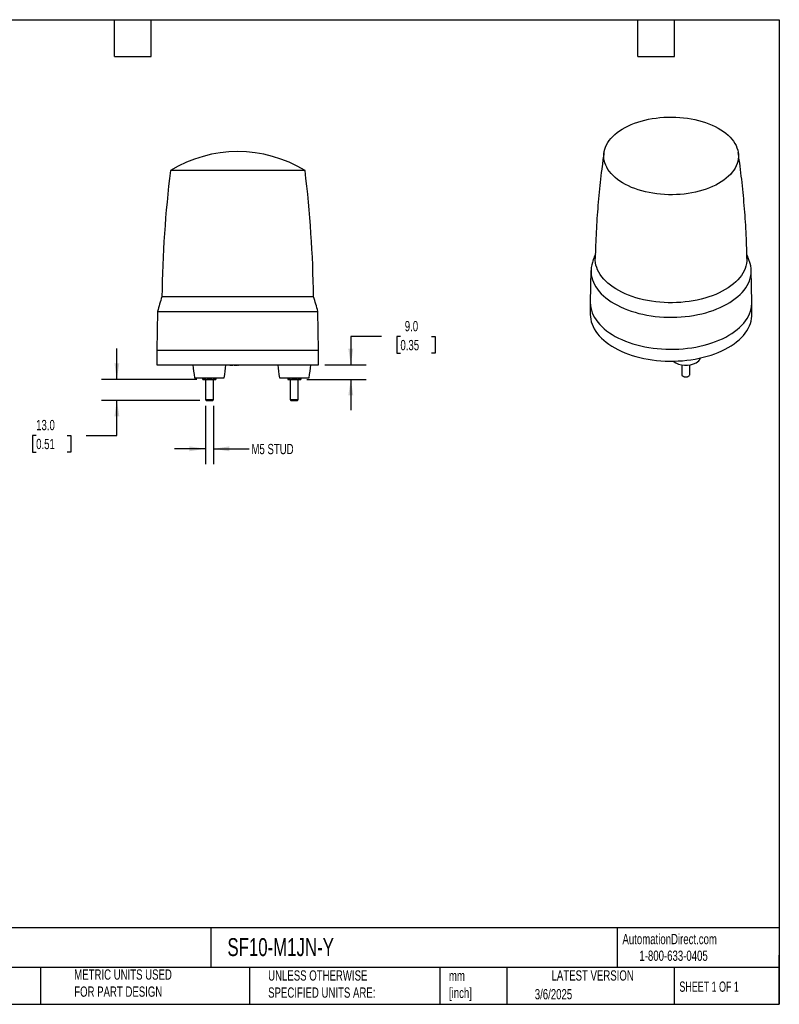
# Model space of a CAD drawing. Header units: millimetres. Extents: x 19 to 819, y 19 to 629.
# Tile 17 of 17: x 349 to 819, y 19 to 629. Entities that reach past the tile are written whole.
import ezdxf

# ---------------------------------------------------------------- set-up
doc = ezdxf.new("R2010")
doc.units = ezdxf.units.MM
doc.header["$LTSCALE"] = 3
doc.linetypes.add('SLD-Solid', pattern=[0])
doc.layers.add('DIMENSIONS', color=140, linetype='SLD-Solid', lineweight=25)
doc.layers.add('TEXT', color=140, linetype='SLD-Solid', lineweight=25)
doc.styles.add('SLDTEXTSTYLE0', font='TXT', dxfattribs={"width": 0.7})
doc.styles.add('SLDTEXTSTYLE1', font='TXT', dxfattribs={"width": 0.65})
doc.dimstyles.new('SLDDIMSTYLE1', dxfattribs={"dimtxt": 6.474023, "dimasz": 9.906, "dimexe": 0, "dimexo": 0.0625, "dimgap": 1.618506, "dimtad": 0, "dimtih": 1, "dimtoh": 1, "dimrnd": 1e-09, "dimzin": 4, "dimdsep": 46, "dimtxsty": 'SLDTEXTSTYLE0', "dimsah": 1, "dimcen": 0.09, "dimadec": 0, "dimazin": 1, "dimtfac": 1, "dimtmove": 0, "dimatfit": 0, "dimfxl": 0, "dimfrac": 2, "dimtolj": 1, "dimtzin": 12, "dimarcsym": 0})
doc.dimstyles.new('SLDDIMSTYLE2', dxfattribs={"dimtxt": 6.474023, "dimasz": 9.906, "dimexe": 0, "dimexo": 0.0625, "dimgap": 1.618506, "dimtad": 0, "dimtih": 1, "dimtoh": 1, "dimrnd": 1e-09, "dimzin": 12, "dimdsep": 46, "dimtxsty": 'SLDTEXTSTYLE0', "dimsah": 1, "dimcen": 0.09, "dimadec": 0, "dimazin": 3, "dimtfac": 1, "dimtmove": 0, "dimatfit": 0, "dimfxl": 0, "dimfrac": 2, "dimtolj": 1, "dimtzin": 12, "dimarcsym": 0})

# ---------------------------------------------------------------- blocks, each defined once
blk = doc.blocks.new('_D_2')
at = {"layer": 'DIMENSIONS'}
for p, q in [((409.21, 405.97), (409.21, 425.02)), ((458.69, 405.97), (399.68, 405.97)), ((460.63, 392.97), (399.68, 392.97)), ((409.21, 371.23), (409.21, 392.97)), ((359.25, 371.23), (357.08, 371.23)), ((357.08, 371.23), (357.08, 360.94)), ((378.49, 371.23), (380.66, 371.23)), ((380.66, 371.23), (380.66, 360.94)), ((390.16, 371.23), (409.21, 371.23)), ((357.08, 360.94), (359.25, 360.94)), ((380.66, 360.94), (378.49, 360.94))]:
    blk.add_line(p, q, dxfattribs=at)
for points in [[(409.21, 405.97), (410.73, 415.88), (407.68, 415.88)], [(409.21, 392.97), (407.68, 383.07), (410.73, 383.07)]]:
    blk.add_solid(points, dxfattribs=at)
at = {"layer": 'DIMENSIONS', "char_height": 6.35, "attachment_point": 1, "style": 'SLDTEXTSTYLE0'}
for s, insert in [('13.0', (359.25, 380.86)), ('0.51', (359.25, 369.13))]:
    blk.add_mtext(s, dxfattribs=dict(at, insert=insert))
blk = doc.blocks.new('_D_3')
at = {"layer": 'DIMENSIONS'}
for p, q in [((573.02, 432.46), (553.97, 432.46)), ((553.97, 432.46), (553.97, 414.97)), ((584.69, 432.46), (582.51, 432.46)), ((582.51, 432.46), (582.51, 422.17)), ((603.93, 432.46), (606.1, 432.46)), ((606.1, 432.46), (606.1, 422.17)), ((582.51, 422.17), (584.69, 422.17)), ((606.1, 422.17), (603.93, 422.17)), ((537.81, 414.97), (563.49, 414.97)), ((526.81, 405.97), (563.49, 405.97)), ((553.97, 405.97), (553.97, 386.92))]:
    blk.add_line(p, q, dxfattribs=at)
for points in [[(553.97, 414.97), (555.49, 424.88), (552.44, 424.88)], [(553.97, 405.97), (552.44, 396.07), (555.49, 396.07)]]:
    blk.add_solid(points, dxfattribs=at)
at = {"layer": 'DIMENSIONS', "char_height": 6.35, "attachment_point": 1, "style": 'SLDTEXTSTYLE0'}
for s, insert in [('9.0', (587.38, 442.1)), ('0.35', (584.69, 430.36))]:
    blk.add_mtext(s, dxfattribs=dict(at, insert=insert))
blk = doc.blocks.new('_D_4')
at = {"layer": 'DIMENSIONS'}
for p, q in [((464, 389.61), (464, 353.45)), ((469, 389.61), (469, 353.45)), ((464, 362.97), (444.95, 362.97)), ((469, 362.97), (491.04, 362.97))]:
    blk.add_line(p, q, dxfattribs=at)
for points in [[(464, 362.97), (454.09, 364.5), (454.09, 361.45)], [(469, 362.97), (478.9, 361.45), (478.9, 364.5)]]:
    blk.add_solid(points, dxfattribs=at)
at = {"layer": 'DIMENSIONS', "insert": (492.49, 366.01), "char_height": 6.35, "attachment_point": 1, "style": 'SLDTEXTSTYLE0'}
blk.add_mtext('M5 STUD', dxfattribs=at)

msp = doc.modelspace()

# ---------------------------------------------------------------- linework, layer by layer
for p, q in [((525.679846, 535.25586), (442.315936, 535.25586)), ((702.614458, 473.405735), (702.195568, 453.81174)), ((802.187954, 453.81174), (801.769064, 473.405735)), ((530.953519, 457.114418), (437.042263, 457.114418)), ((702.191761, 453.455536), (702.191761, 446.106669)), ((802.191761, 446.106669), (802.191761, 453.455536)), ((434.416813, 447.972519), (433.997891, 423.972519)), ((434.416813, 447.972519), (533.578969, 447.972519)), ((533.997891, 423.972519), (533.578969, 447.972519)), ((433.997891, 423.972519), (433.997891, 414.972519)), ((433.997891, 423.972519), (448.283306, 423.972519)), ((448.283306, 423.972519), (533.997891, 423.972519)), ((533.997891, 414.972519), (533.997891, 423.972519)), ((433.997891, 414.972519), (483.997891, 414.972519)), ((479.094501, 414.972519), (479.101485, 414.772519)), ((479.257213, 414.972519), (479.262148, 414.772519)), ((479.633484, 414.972519), (479.63348, 414.772519)), ((479.999586, 414.972519), (479.994882, 414.772519)), ((480.113882, 414.772519), (480.127831, 414.772519)), ((480.131789, 414.972519), (480.127831, 414.772519)), ((480.127831, 414.772519), (481.069815, 414.772519)), ((481.076799, 414.972519), (481.069815, 414.772519)), ((481.804313, 414.972519), (481.811297, 414.772519)), ((481.811297, 414.772519), (482.8808, 414.772519)), ((482.882279, 414.972519), (482.8808, 414.772519)), ((482.8808, 414.772519), (483.779626, 414.772519)), ((483.78661, 414.972519), (483.779626, 414.772519)), ((483.997891, 414.972519), (533.997891, 414.972519)), ((484.504875, 414.772519), (484.497891, 414.972519)), ((484.504875, 414.772519), (484.690907, 414.772519)), ((484.697891, 414.972519), (484.690907, 414.772519)), ((758.750428, 414.946546), (758.750428, 408.989533)), ((763.750428, 408.989533), (763.750428, 414.946546)), ((457.297891, 406.972519), (466.497891, 406.972519)), ((462.497891, 406.329785), (462.497891, 406.972519)), ((463.997891, 405.972519), (463.997891, 393.417519)), ((466.497891, 406.972519), (475.697891, 406.972519)), ((466.497891, 406.329785), (466.497891, 406.972519)), ((468.997891, 393.417519), (468.997891, 405.972519)), ((470.497891, 406.972519), (470.497891, 406.329785)), ((509.797891, 406.972519), (528.197891, 406.972519)), ((514.997891, 406.972519), (514.997891, 406.329785)), ((516.497891, 405.972519), (516.497891, 393.417519)), ((518.997891, 406.329785), (518.997891, 406.972519)), ((521.497891, 393.417519), (521.497891, 405.972519)), ((522.997891, 406.329785), (522.997891, 406.972519)), ((759.482373, 407.969189), (759.797087, 407.787449)), ((762.703768, 407.787449), (763.018482, 407.969189)), ((463.997891, 393.417519), (464.442891, 392.972519)), ((463.997891, 393.417519), (465.247891, 393.417519)), ((464.442891, 392.972519), (465.470391, 392.972519)), ((465.247891, 393.417519), (468.997891, 393.417519)), ((465.470391, 392.972519), (468.552891, 392.972519)), ((468.552891, 392.972519), (468.997891, 393.417519)), ((516.497891, 393.417519), (516.942891, 392.972519)), ((516.497891, 393.417519), (521.497891, 393.417519)), ((516.942891, 392.972519), (521.052891, 392.972519)), ((521.052891, 392.972519), (521.497891, 393.417519))]:
    msp.add_line(p, q)
at = {"flags": 128}
for points in [[(752.617466, 568.384151), (755.062819, 568.328257), (757.498275, 568.18961), (759.915439, 567.968691), (762.305977, 567.66626), (764.66165, 567.283359), (766.974336, 566.821309), (769.236064, 566.281702), (771.439036, 565.666399), (773.575659, 564.977521), (775.638567, 564.217442), (777.62065, 563.388782), (779.515074, 562.494399), (781.315308, 561.537374), (783.015148, 560.521008), (784.608733, 559.448804), (786.09057, 558.324457), (787.455551, 557.151845), (788.69897, 555.935008), (789.816542, 554.678143), (790.804413, 553.38558), (791.659178, 552.061777), (792.377891, 550.711297), (792.958073, 549.338794), (793.397726, 547.949001), (793.695334, 546.546707), (793.84987, 545.136748), (793.860802, 543.723984), (793.728092, 542.313284), (793.452198, 540.909512), (793.03407, 539.517507), (792.475151, 538.142067), (791.777366, 536.787933), (790.943122, 535.459774), (789.975293, 534.162169), (788.877217, 532.89959), (787.652679, 531.676389), (786.305899, 530.496783), (784.841521, 529.364839), (783.264593, 528.284459), (781.58055, 527.259367), (779.795198, 526.293096), (777.914691, 525.388978), (775.945511, 524.550129), (773.894448, 523.779441), (771.768571, 523.07957), (769.575209, 522.45293), (767.321922, 521.90168), (765.016478, 521.427721), (762.666826, 521.032687), (760.281063, 520.717938), (757.867415, 520.484561), (755.434201, 520.33336), (752.989811, 520.264856), (750.542669, 520.279285), (748.101212, 520.376597), (745.673856, 520.556458), (743.268969, 520.818246), (740.89484, 521.16106), (738.559654, 521.583717), (736.271461, 522.084761), (734.038148, 522.662465), (731.867415, 523.314837), (729.766744, 524.039628), (727.743376, 524.83434), (725.804287, 525.696233), (723.956162, 526.622336), (722.20537, 527.609457), (720.557948, 528.654193), (719.019573, 529.752941), (717.595551, 530.901916), (716.290788, 532.097156), (715.109784, 533.33454), (714.056609, 534.609804), (713.134894, 535.918551), (712.347815, 537.256269), (711.698088, 538.618348), (711.18795, 540.000091), (710.819161, 541.396736), (710.592991, 542.803469), (710.510222, 544.215439), (710.571137, 545.62778), (710.775527, 547.035623), (711.122688, 548.434114), (711.611422, 549.818433), (712.240045, 551.183809), (713.006389, 552.525533), (713.907814, 553.838981), (714.941212, 555.119626), (716.10302, 556.363052), (717.389233, 557.564973), (718.795418, 558.721246), (720.316727, 559.827885), (721.947916, 560.881075), (723.683361, 561.877186), (725.517081, 562.812784), (727.442754, 563.684643), (729.453742, 564.489759), (731.543113, 565.225355), (733.703664, 565.888896), (735.927947, 566.478095), (738.208295, 566.990921), (740.536847, 567.425605), (742.905576, 567.780649), (745.306316, 568.05483), (747.730791, 568.247202), (750.170645, 568.357102), (752.617466, 568.384151)], [(703.465851, 478.34562), (703.454409, 478.310396), (703.035789, 476.792598), (702.758898, 475.264017), (702.624535, 473.72906), (702.633087, 472.192152), (702.784529, 470.657725), (703.078426, 469.130202), (703.513929, 467.613989), (704.089782, 466.113456), (704.804326, 464.63293), (705.655501, 463.17668), (706.640851, 461.748905), (707.757536, 460.353721), (709.002337, 458.995151), (710.371664, 457.677112), (711.86157, 456.403404), (713.467757, 455.1777), (715.185596, 454.003534), (717.010134, 452.884291), (718.936109, 451.823198), (720.957968, 450.823314), (723.069883, 449.887523), (725.265764, 449.018523), (727.539279, 448.218819), (729.883874, 447.490717), (732.292788, 446.836316), (734.759077, 446.257504), (737.275628, 445.755948), (739.835186, 445.333096), (742.430371, 444.990165), (745.053701, 444.728146), (747.697612, 444.547793), (750.354481, 444.449627), (753.016647, 444.43393), (755.676435, 444.500748), (758.326175, 444.649888), (760.958228, 444.880921), (763.565006, 445.193179), (766.138991, 445.585763), (768.672763, 446.057541), (771.159016, 446.607152), (773.590581, 447.233012), (775.960448, 447.933316), (778.261784, 448.706046), (780.487953, 449.548972), (782.632537, 450.459666), (784.689352, 451.4355), (786.652468, 452.473662), (788.516225, 453.571159), (790.27525, 454.724825), (791.92447, 455.931334), (793.45913, 457.187208), (794.874805, 458.488826), (796.167414, 459.832435), (797.333231, 461.214161), (798.368892, 462.63002), (799.271413, 464.075929), (800.038191, 465.547721), (800.667016, 467.041151), (801.156073, 468.551913), (801.503954, 470.075651), (801.709655, 471.607973), (801.772584, 473.144459), (801.692558, 474.68068), (801.469808, 476.212207), (801.104977, 477.734624), (800.917536, 478.346034)], [(799.144454, 480.820289), (799.147069, 480.617206), (799.084124, 479.110602), (798.876237, 477.608346), (798.524051, 476.115081), (798.028654, 474.635423), (797.391579, 473.173945), (796.614793, 471.735165), (795.700698, 470.32353), (794.65212, 468.943403), (793.472299, 467.59905), (792.164882, 466.294626), (790.733911, 465.034164), (789.183808, 463.82156), (787.519365, 462.66056), (785.745726, 461.554755), (783.868374, 460.507562), (781.893111, 459.522217), (779.826043, 458.601767), (777.673559, 457.749056), (775.442312, 456.966721), (773.139199, 456.257179), (770.771339, 455.622623), (768.346051, 455.065015), (765.87083, 454.586079), (763.353328, 454.187294), (760.801327, 453.869894), (758.222714, 453.634859), (755.625459, 453.482917), (753.017591, 453.414535), (750.407171, 453.429927), (747.802266, 453.529044), (745.210929, 453.71158), (742.64117, 453.976971), (740.100931, 454.324396), (737.598064, 454.752782), (735.140305, 455.260804), (732.735251, 455.846893), (730.390337, 456.509236), (728.112809, 457.245787), (725.909708, 458.054268), (723.787843, 458.932182), (721.753773, 459.876813), (719.813785, 460.885243), (717.973876, 461.954354), (716.239732, 463.080842), (714.616714, 464.261225), (713.109838, 465.491855), (711.723762, 466.768927), (710.462771, 468.088494), (709.330761, 469.446478), (708.331232, 470.838681), (707.467274, 472.2608), (706.741556, 473.708439), (706.156322, 475.177124), (705.713382, 476.662315), (705.414103, 478.159421), (705.259411, 479.663815), (705.239083, 480.821076)], [(702.195568, 453.81174), (702.192019, 453.362816), (702.272721, 451.813615), (702.497353, 450.269148), (702.865267, 448.733868), (703.375401, 447.212202), (704.026286, 445.708537), (704.816045, 444.227208), (705.742399, 442.772487), (706.80268, 441.348569), (707.993829, 439.959557), (709.312412, 438.609458), (710.754627, 437.302165), (712.316316, 436.041445), (713.992977, 434.830935), (715.779774, 433.674125), (717.671557, 432.574349), (719.66287, 431.534779), (721.747972, 430.558413), (723.920852, 429.648064), (726.175244, 428.806359), (728.504649, 428.035724), (730.90235, 427.338381), (733.361433, 426.71634), (735.874809, 426.171395), (738.435231, 425.705118), (741.035317, 425.318852), (743.66757, 425.013712), (746.3244, 424.790576), (748.998147, 424.65009), (751.681103, 424.592656)], [(751.681103, 424.592656), (754.36553, 424.618442), (757.043691, 424.727373), (759.707861, 424.919134), (762.350361, 425.193174), (764.963571, 425.5487), (767.539957, 425.98469), (770.07209, 426.499885), (772.552669, 427.092801), (774.974542, 427.761726), (777.330727, 428.504734), (779.61443, 429.319682), (781.819066, 430.204219), (783.938278, 431.155796), (785.965958, 432.171669), (787.896257, 433.248908), (789.723612, 434.384409), (791.442752, 435.574897), (793.048721, 436.816939), (794.536889, 438.106954), (795.902966, 439.441224), (797.143011, 440.8159), (798.253451, 442.22702), (799.231083, 443.670514), (800.073088, 445.142222), (800.777039, 446.637898), (801.340906, 448.153232), (801.763063, 449.683853), (802.042293, 451.22535), (802.177792, 452.773276), (802.187954, 453.81174)], [(702.191761, 446.106669), (702.246951, 444.750841), (702.445019, 443.205163), (702.78652, 441.667851), (703.270468, 440.143337), (703.89547, 438.636016), (704.659722, 437.150236), (705.561021, 435.690279), (706.596769, 434.260356), (707.763979, 432.864588), (709.059285, 431.507001), (710.478954, 430.191508), (712.018892, 428.921903), (713.674658, 427.701846), (715.441479, 426.534855), (717.314261, 425.424295), (719.287604, 424.373367), (721.355817, 423.385102), (723.512939, 422.462349), (725.752749, 421.607768), (728.06879, 420.823825), (730.454384, 420.112778), (732.902652, 419.476679), (735.406535, 418.91736), (737.958815, 418.436436), (740.552132, 418.035292), (743.179009, 417.715085), (745.831872, 417.476738), (748.503073, 417.320939), (751.184908, 417.248136), (753.869647, 417.25854), (756.549548, 417.352121), (759.216885, 417.528609), (761.863966, 417.787494), (764.483159, 418.128031), (767.066914, 418.549238), (769.607779, 419.0499), (772.09843, 419.628573), (774.531684, 420.28359), (776.900527, 421.013061), (779.198128, 421.814884), (781.417862, 422.686746), (783.553331, 423.626134), (785.598375, 424.630339), (787.5471, 425.696466)], [(787.5471, 425.696466), (789.393886, 426.821441), (791.133409, 428.00202), (792.760653, 429.2348), (794.270926, 430.516225), (795.659874, 431.842602), (796.923493, 433.210106), (798.058138, 434.614794), (799.060539, 436.052616), (799.927804, 437.519426), (800.657435, 439.010996), (801.247326, 440.523024), (801.695777, 442.051152), (802.001496, 443.590972), (802.1636, 445.138046), (802.191761, 446.106669)], [(758.750428, 408.989533), (758.775227, 408.786757), (758.931213, 408.450691), (759.221983, 408.14594), (759.630639, 407.890215), (760.133431, 407.698379), (760.70114, 407.58158), (761.30077, 407.546606), (761.897475, 407.59549)], [(761.897475, 407.59549), (762.456576, 407.725391), (762.94558, 407.928759), (763.336068, 408.193775), (763.605346, 408.505038), (763.737765, 408.844458), (763.750428, 408.989533)], [(761.782301, 407.480269), (762.298118, 407.605602), (762.703768, 407.787449)]]:
    msp.add_lwpolyline(points, dxfattribs=at)
for centre, radius, start, end in [((483.997891, 466.972519), 80, 58.599006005, 121.400993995), ((1196.946945, 445.078038), 760, 173.185513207, 179.092549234), ((-228.951163, 445.078038), 760, 0.907450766, 6.814486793), ((627.904924, 397.352851), 200, 162.61398711, 165.339068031), ((340.090858, 397.352851), 200, 14.660931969, 17.38601289), ((575.804032, 425.848287), 120, 185.199931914, 189.050100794), ((357.19175, 425.848287), 120, 350.949899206, 354.800068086), ((628.304032, 425.848287), 120, 185.199931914, 189.050100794), ((409.69175, 425.848287), 120, 350.949899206, 354.800068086), ((761.346936, 428.077668), 13.406481, 233.857151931, 298.557663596), ((765.475971, 420.918154), 5.148212, 296.285283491, 340.610357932), ((761.244623, 410.573928), 3.140035, 242.548770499, 279.85952534)]:
    msp.add_arc(centre, radius, start, end)
for points, knots in [([(710.660946, 546.358124), (710.649187, 546.282099), (710.222995, 543.526493), (709.497046, 538.061989), (708.493915, 529.964804), (707.631784, 521.836759), (706.89235, 513.686579), (706.282709, 505.517151), (705.796722, 497.333032), (705.454941, 489.13778), (705.272762, 483.632382), (705.240413, 480.859256), (705.23997, 480.821264)], [0, 0, 0, 0, 0.0035227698, 0.1276857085, 0.251931, 0.376242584, 0.5006050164, 0.6250033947, 0.749423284, 0.8738506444, 0.9982717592, 1, 1, 1, 1]), ([(799.128376, 480.82048), (799.103954, 482.229392), (799.032191, 486.369545), (798.773278, 493.233978), (798.360985, 501.408147), (797.81478, 509.564425), (797.143121, 517.698941), (796.346606, 525.808101), (795.419219, 533.886152), (794.543177, 540.737557), (793.92748, 544.883772), (793.708446, 546.358793)], [0, 0, 0, 0, 0.064094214, 0.1883437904, 0.3125165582, 0.4365992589, 0.5605784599, 0.6844404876, 0.8081713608, 0.9317567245, 1, 1, 1, 1]), ([(705.315162, 483.622925), (705.087086, 483.017031), (704.432077, 481.276973), (703.852034, 479.50056), (703.473964, 478.3427)], [0, 0, 0, 0, 0.3482031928, 1, 1, 1, 1]), ([(800.899595, 478.352016), (800.667104, 479.076628), (800.097238, 480.85275), (799.454052, 482.594525), (799.073269, 483.625701)], [0, 0, 0, 0, 0.4079739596, 1, 1, 1, 1]), ([(479.101485, 414.772519), (479.102443, 414.772519), (479.104199, 414.772519), (479.116602, 414.772519), (479.126195, 414.772519), (479.152814, 414.772519), (479.169979, 414.772519), (479.211125, 414.772519), (479.235997, 414.772519), (479.262148, 414.772519)], [0.00000000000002, 0.00000000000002, 0.00000000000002, 0.00000000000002, 0.00011285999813, 0.00011285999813, 0.00022580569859, 0.00022580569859, 0.00033875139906, 0.00033875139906, 0.00045147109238, 0.00045147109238, 0.00045147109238, 0.00045147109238]), ([(479.262148, 414.772519), (479.287, 414.772519), (479.312593, 414.772519), (479.370435, 414.772519), (479.401558, 414.772519), (479.497726, 414.772519), (479.565751, 414.772519), (479.63348, 414.772519)], [0.00000000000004, 0.00000000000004, 0.00000000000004, 0.00000000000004, 0.00009991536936, 0.00009991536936, 0.00020005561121, 0.00020005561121, 0.00040023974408, 0.00040023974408, 0.00040023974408, 0.00040023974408]), ([(479.63348, 414.772519), (479.666756, 414.772519), (479.699241, 414.772519), (479.764353, 414.772519), (479.796321, 414.772519), (479.858354, 414.772519), (479.888329, 414.772519), (479.944499, 414.772519), (479.969867, 414.772519), (479.994882, 414.772519)], [0.00000000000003, 0.00000000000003, 0.00000000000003, 0.00000000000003, 0.00009858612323, 0.00009858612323, 0.00019726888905, 0.00019726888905, 0.00029595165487, 0.00029595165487, 0.00039448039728, 0.00039448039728, 0.00039448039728, 0.00039448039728]), ([(479.994882, 414.772519), (480.022398, 414.772519), (480.049121, 414.772519), (480.083226, 414.772519), (480.093793, 414.772519), (480.111442, 414.772519), (480.118301, 414.772519), (480.125289, 414.772519), (480.126136, 414.772519), (480.126984, 414.772519), (480.127831, 414.772519)], [0.00000000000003, 0.00000000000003, 0.00000000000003, 0.00000000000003, 0.00011249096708, 0.00011249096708, 0.00016881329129, 0.00016881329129, 0.00022513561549, 0.00022513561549, 0.00022513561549, 0.00023196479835, 0.00023196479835, 0.00023196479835, 0.00023196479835]), ([(462.497891, 406.329785), (462.823368, 406.221293), (463.153245, 406.131139), (463.821962, 406.006321), (464.158964, 405.972519), (464.497891, 405.972519)], [0, 0, 0, 0, 0.5, 0.5, 1, 1, 1, 1]), ([(462.497891, 405.972519), (462.497891, 405.972519), (462.497891, 406.006383), (462.497891, 406.130795), (462.497891, 406.221136), (462.497891, 406.329785)], [0, 0, 0, 0, 0.5, 0.5, 1, 1, 1, 1]), ([(462.497891, 405.972519), (462.497891, 405.972519), (462.497891, 406.006383), (462.497891, 406.130795), (462.497891, 406.221136), (462.497891, 406.329785)], [0, 0, 0, 0, 0.5, 0.5, 1, 1, 1, 1]), ([(462.497891, 405.972519), (462.497891, 405.972519), (462.540215, 405.972519), (462.718792, 405.972519), (462.855157, 405.972519), (463.212422, 405.972519), (463.433101, 405.972519), (463.931702, 405.972519), (464.209216, 405.972519), (464.497891, 405.972519)], [0, 0, 0, 0, 0.25, 0.25, 0.5, 0.5, 0.75, 0.75, 1, 1, 1, 1]), ([(462.497891, 405.972519), (462.531556, 405.972519), (462.600056, 405.972519), (463.038949, 405.972519), (463.469565, 405.972519), (463.630626, 405.972519)], [0, 0, 0, 0, 0.3769305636, 0.7669562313, 1, 1, 1, 1]), ([(464.497891, 405.972519), (464.837592, 405.972519), (465.173919, 406.006382), (465.840925, 406.130796), (466.171946, 406.221136), (466.497891, 406.329785)], [0, 0, 0, 0, 0.5, 0.5, 1, 1, 1, 1]), ([(464.497891, 405.972519), (464.786323, 405.972519), (465.105928, 405.972519), (465.782775, 405.972519), (466.139723, 405.972519), (466.854254, 405.972519), (467.211393, 405.972519), (467.888902, 405.972519), (468.208973, 405.972519), (468.497891, 405.972519)], [0, 0, 0, 0, 0.25, 0.25, 0.5, 0.5, 0.75, 0.75, 1, 1, 1, 1]), ([(466.497891, 406.329785), (466.823368, 406.221292), (467.153246, 406.131139), (467.821966, 406.00632), (468.158964, 405.972519), (468.497891, 405.972519)], [0, 0, 0, 0, 0.5, 0.5, 1, 1, 1, 1]), ([(468.497891, 405.972519), (468.837594, 405.972519), (469.17392, 406.006383), (469.840924, 406.130795), (470.171945, 406.221136), (470.497891, 406.329785)], [0, 0, 0, 0, 0.5, 0.5, 1, 1, 1, 1]), ([(468.497891, 405.972519), (468.786566, 405.972519), (469.06408, 405.972519), (469.562681, 405.972519), (469.78336, 405.972519), (470.140625, 405.972519), (470.27699, 405.972519), (470.455567, 405.972519), (470.497891, 405.972519), (470.497891, 405.972519)], [0, 0, 0, 0, 0.25, 0.25, 0.5, 0.5, 0.75, 0.75, 1, 1, 1, 1]), ([(468.997891, 405.972519), (469.137171, 405.972519), (469.598937, 405.972519), (470.077685, 405.972519), (470.439156, 405.972519), (470.478537, 405.972519), (470.497891, 405.972519)], [0, 0, 0, 0, 0.14539867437, 0.48205135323, 0.74544743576, 1, 1, 1, 1]), ([(470.497891, 406.329785), (470.497891, 406.221293), (470.497891, 406.131139), (470.497891, 406.006321), (470.497891, 405.972519), (470.497891, 405.972519)], [0, 0, 0, 0, 0.5, 0.5, 1, 1, 1, 1]), ([(470.497891, 406.329785), (470.497891, 406.221293), (470.497891, 406.131139), (470.497891, 406.006321), (470.497891, 405.972519), (470.497891, 405.972519)], [0, 0, 0, 0, 0.5, 0.5, 1, 1, 1, 1]), ([(514.997891, 406.329785), (515.323368, 406.221293), (515.653245, 406.131139), (516.321962, 406.006321), (516.658964, 405.972519), (516.997891, 405.972519)], [0, 0, 0, 0, 0.5, 0.5, 1, 1, 1, 1]), ([(514.997891, 406.329785), (514.997891, 406.221293), (514.997891, 406.131139), (514.997891, 406.006321), (514.997891, 405.972519), (514.997891, 405.972519)], [0, 0, 0, 0, 0.5, 0.5, 1, 1, 1, 1]), ([(514.997891, 405.972519), (514.997891, 405.972519), (515.040215, 405.972519), (515.218792, 405.972519), (515.355157, 405.972519), (515.712422, 405.972519), (515.933101, 405.972519), (516.431702, 405.972519), (516.709216, 405.972519), (516.997891, 405.972519)], [0, 0, 0, 0, 0.25, 0.25, 0.5, 0.5, 0.75, 0.75, 1, 1, 1, 1]), ([(516.997891, 405.972519), (517.337594, 405.972519), (517.67392, 406.006383), (518.340924, 406.130795), (518.671945, 406.221136), (518.997891, 406.329785)], [0, 0, 0, 0, 0.5, 0.5, 1, 1, 1, 1]), ([(516.997891, 405.972519), (517.286566, 405.972519), (517.606404, 405.972519), (518.283582, 405.972519), (518.640625, 405.972519), (519.355157, 405.972519), (519.7122, 405.972519), (520.389378, 405.972519), (520.709216, 405.972519), (520.997891, 405.972519)], [0, 0, 0, 0, 0.25, 0.25, 0.5, 0.5, 0.75, 0.75, 1, 1, 1, 1]), ([(518.997891, 406.329785), (519.323368, 406.221293), (519.653245, 406.131139), (520.321962, 406.006321), (520.658964, 405.972519), (520.997891, 405.972519)], [0, 0, 0, 0, 0.5, 0.5, 1, 1, 1, 1]), ([(520.997891, 405.972519), (521.337594, 405.972519), (521.67392, 406.006383), (522.340924, 406.130795), (522.671945, 406.221136), (522.997891, 406.329785)], [0, 0, 0, 0, 0.5, 0.5, 1, 1, 1, 1]), ([(520.997891, 405.972519), (521.286566, 405.972519), (521.56408, 405.972519), (522.062681, 405.972519), (522.28336, 405.972519), (522.640625, 405.972519), (522.77699, 405.972519), (522.955567, 405.972519), (522.997891, 405.972519), (522.997891, 405.972519)], [0, 0, 0, 0, 0.25, 0.25, 0.5, 0.5, 0.75, 0.75, 1, 1, 1, 1]), ([(522.997891, 406.329785), (522.997891, 406.221293), (522.997891, 406.131139), (522.997891, 406.006321), (522.997891, 405.972519), (522.997891, 405.972519)], [0, 0, 0, 0, 0.5, 0.5, 1, 1, 1, 1])]:
    msp.add_open_spline(points, degree=3, knots=knots)
at = {"layer": 'TEXT'}
for p, q in [((19.05, 628.65), (819.15, 628.65)), ((407.67, 605.79), (407.67, 628.65)), ((430.53, 605.79), (430.53, 628.65)), ((731.52, 605.79), (731.52, 628.65)), ((754.38, 605.79), (754.38, 628.65)), ((819.15, 628.65), (819.15, 19.05)), ((407.67, 605.79), (430.53, 605.79)), ((731.52, 605.79), (754.38, 605.79)), ((819.15, 66.378323), (19.05, 66.378323)), ((467.276686, 66.378323), (467.276686, 41.91)), ((718.726132, 66.378323), (718.726132, 41.91)), ((819.15, 19.05), (819.15, 49.53)), ((819.15, 41.91), (19.05, 41.91)), ((361.939433, 41.91), (361.939433, 19.05)), ((491.340532, 41.91), (491.340532, 19.05)), ((609.072914, 41.91), (609.072914, 19.05)), ((650.436293, 41.91), (650.436293, 19.05)), ((754.046247, 41.91), (754.046247, 19.05)), ((19.05, 19.05), (819.15, 19.05))]:
    msp.add_line(p, q, dxfattribs=at)

# ---------------------------------------------------------------- texts
for s, insert, char_height, attachment_point, style in [('AutomationDirect.com', (722.084876, 62.629594), 6.35, 1, 'SLDTEXTSTYLE0'), ('SF10-M1JN-Y', (477.623166, 60.019161), 11.1125, 1, 'SLDTEXTSTYLE0'), ('1-800-633-0405', (732.574739, 52.311071), 6.35, 1, 'SLDTEXTSTYLE0'), ('METRIC UNITS USED ^JFOR PART DESIGN', (382.813004, 40.667648), 6.35, 1, 'SLDTEXTSTYLE0'), ('UNLESS OTHERWISE ^JSPECIFIED UNITS ARE:', (502.823739, 40.081527), 6.35, 1, 'SLDTEXTSTYLE0'), ('mm^J[inch]', (614.721508, 39.891567), 6.35, 1, 'SLDTEXTSTYLE0'), ('LATEST VERSION', (703.656394, 40.091982), 6.35, 2, 'SLDTEXTSTYLE0'), ('SHEET 1 OF 1', (757.323857, 33.154471), 6.35, 1, 'SLDTEXTSTYLE1'), ('3/6/2025', (667.838426, 28.491359), 6.35, 1, 'SLDTEXTSTYLE0')]:
    msp.add_mtext(s, dxfattribs=dict(at, insert=insert, char_height=char_height, attachment_point=attachment_point, style=style))

# ---------------------------------------------------------------- dimensions: what is measured, and where the dimension line sits
at = {"layer": 'DIMENSIONS'}
for base, p1, p2, picture, middle in [((553.968691, 405.972519), (533.997891, 414.972519), (522.997891, 405.972519), '_D_3', (553.968691, 432.461377)), ((409.2059, 392.972519), (462.497891, 405.972519), (464.442891, 392.972519), '_D_2', (409.2059, 371.229933))]:
    dim = msp.add_linear_dim(base=base, p1=p1, p2=p2, angle=90, dimstyle='SLDDIMSTYLE1', dxfattribs=at)
    dim.commit()
    dim.dimension.update_dxf_attribs({"geometry": picture, "text_midpoint": middle, "dimtype": 160})
dim = msp.add_linear_dim(base=(463.997891, 362.972519), p1=(468.997891, 393.417519), p2=(463.997891, 393.417519), text='M5 STUD', dimstyle='SLDDIMSTYLE2', dxfattribs=at)
dim.commit()
dim.dimension.update_dxf_attribs({"geometry": '_D_4', "text_midpoint": (512.107734, 362.972519), "dimtype": 160})

doc.saveas('drawing.dxf')
